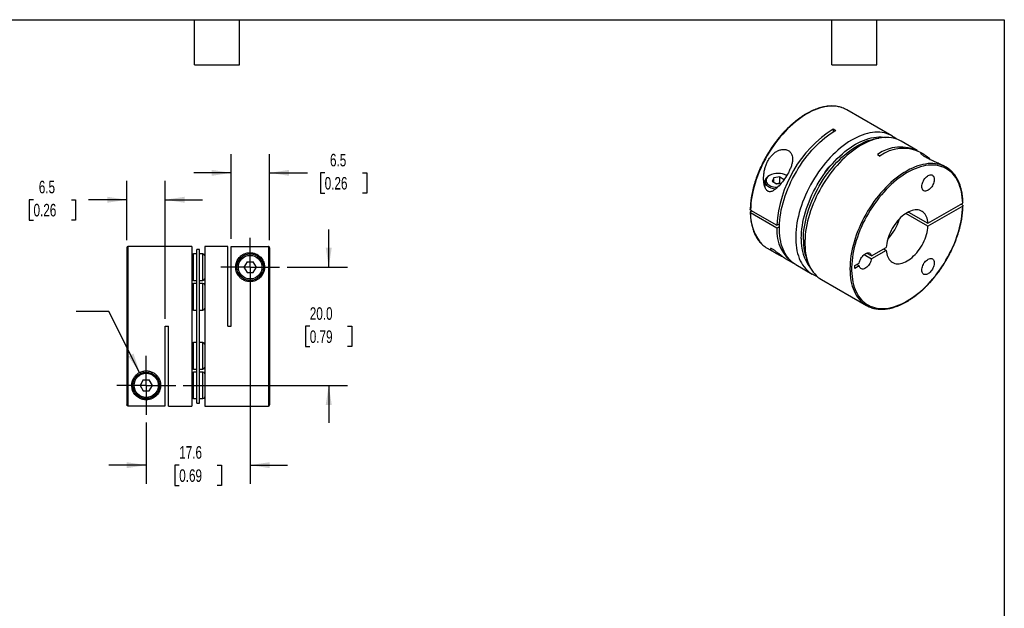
# Model space of a CAD drawing. Header units: millimetres. Extents: x 6 to 273, y 6 to 210.
# Tile 3 of 3: x 106 to 273, y 110 to 210. Entities that reach past the tile are written whole.
import ezdxf

# ---------------------------------------------------------------- set-up
doc = ezdxf.new("R2010")
doc.units = ezdxf.units.MM
doc.linetypes.add('SLD-Center', pattern=[19.05, 15.24, -1.27, 1.27, -1.27])
doc.linetypes.add('SLD-Solid', pattern=[0])
doc.layers.add('CENTER', color=40, linetype='SLD-Center')
doc.layers.add('DIMENSIONS', color=140, linetype='SLD-Solid', lineweight=25)
doc.layers.add('TEXT', color=140, linetype='SLD-Solid', lineweight=25)
doc.styles.add('SLDTEXTSTYLE0', font='TXT', dxfattribs={"width": 0.7})
doc.dimstyles.new('SLDDIMSTYLE3', dxfattribs={"dimtxt": 2.158008, "dimasz": 3.302, "dimexe": 0, "dimexo": 0.0625, "dimgap": 0.539502, "dimtad": 0, "dimtih": 1, "dimtoh": 1, "dimdec": 1, "dimrnd": 1e-09, "dimzin": 12, "dimdsep": 46, "dimtxsty": 'SLDTEXTSTYLE0', "dimsah": 1, "dimcen": 0.09, "dimadec": 0, "dimazin": 3, "dimtfac": 1, "dimtdec": 1, "dimtmove": 0, "dimatfit": 0, "dimfxl": 0, "dimfrac": 2, "dimtolj": 1, "dimtzin": 12, "dimarcsym": 0})
doc.dimstyles.new('SLDDIMSTYLE4', dxfattribs={"dimtxt": 2.158008, "dimasz": 3.302, "dimexe": 0, "dimexo": 0.0625, "dimgap": 0.539502, "dimtad": 0, "dimtih": 1, "dimtoh": 1, "dimdec": 1, "dimrnd": 1e-09, "dimzin": 4, "dimdsep": 46, "dimtxsty": 'SLDTEXTSTYLE0', "dimsah": 1, "dimcen": 0.09, "dimadec": 0, "dimazin": 1, "dimtfac": 1, "dimtdec": 1, "dimtmove": 0, "dimatfit": 0, "dimfxl": 0, "dimfrac": 2, "dimtolj": 1, "dimtzin": 12, "dimarcsym": 0})
doc.dimstyles.new('SLDDIMSTYLE5', dxfattribs={"dimtxt": 2.158008, "dimasz": 3.302, "dimexe": 0, "dimexo": 0.0625, "dimgap": 0.539502, "dimtad": 0, "dimtih": 1, "dimtoh": 1, "dimdec": 1, "dimrnd": 1e-09, "dimzin": 12, "dimdsep": 46, "dimtxsty": 'SLDTEXTSTYLE0', "dimsah": 1, "dimcen": 0, "dimadec": 0, "dimazin": 3, "dimtfac": 1, "dimtdec": 1, "dimtofl": 0, "dimtmove": 0, "dimatfit": 3, "dimfxl": 0, "dimfrac": 2, "dimtolj": 1, "dimtzin": 12, "dimarcsym": 0})

# ---------------------------------------------------------------- blocks, each defined once
blk = doc.blocks.new('_D_3')
at = {"layer": 'DIMENSIONS'}
for p, q in [((124.44, 172.24), (124.44, 182.26)), ((130.94, 158.94), (130.94, 182.26)), ((108.66, 179.08), (107.93, 179.08)), ((107.93, 179.08), (107.93, 175.65)), ((115.07, 179.08), (115.79, 179.08)), ((115.79, 179.08), (115.79, 175.65)), ((124.44, 179.08), (117.99, 179.08)), ((130.94, 179.08), (137.29, 179.08)), ((107.93, 175.65), (108.66, 175.65)), ((115.79, 175.65), (115.07, 175.65))]:
    blk.add_line(p, q, dxfattribs=at)
for points in [[(124.44, 179.08), (121.13, 179.59), (121.13, 178.57)], [(130.94, 179.08), (134.24, 178.57), (134.24, 179.59)]]:
    blk.add_solid(points, dxfattribs=at)
at = {"layer": 'DIMENSIONS', "char_height": 2.117, "attachment_point": 1, "style": 'SLDTEXTSTYLE0'}
for s, insert in [('6.5', (109.55, 182.29)), ('0.26', (108.66, 178.38))]:
    blk.add_mtext(s, dxfattribs=dict(at, insert=insert))
blk = doc.blocks.new('_D_4')
at = {"layer": 'DIMENSIONS'}
for p, q in [((142.14, 172.44), (142.14, 186.81)), ((148.64, 172.24), (148.64, 186.81)), ((142.14, 183.63), (135.79, 183.63)), ((148.64, 183.63), (155.04, 183.63)), ((157.96, 183.63), (157.24, 183.63)), ((157.24, 183.63), (157.24, 180.2)), ((164.37, 183.63), (165.1, 183.63)), ((165.1, 183.63), (165.1, 180.2)), ((157.24, 180.2), (157.96, 180.2)), ((165.1, 180.2), (164.37, 180.2))]:
    blk.add_line(p, q, dxfattribs=at)
for points in [[(142.14, 183.63), (138.83, 184.14), (138.83, 183.13)], [(148.64, 183.63), (151.94, 183.13), (151.94, 184.14)]]:
    blk.add_solid(points, dxfattribs=at)
at = {"layer": 'DIMENSIONS', "char_height": 2.117, "attachment_point": 1, "style": 'SLDTEXTSTYLE0'}
for s, insert in [('6.5', (158.86, 186.85)), ('0.26', (157.96, 182.93))]:
    blk.add_mtext(s, dxfattribs=dict(at, insert=insert))
blk = doc.blocks.new('_D_5')
at = {"layer": 'DIMENSIONS'}
for p, q in [((158.65, 167.67), (158.65, 174.02)), ((151.6, 167.67), (161.82, 167.67)), ((155.44, 157.67), (154.72, 157.67)), ((154.72, 157.67), (154.72, 154.24)), ((161.85, 157.67), (162.58, 157.67)), ((162.58, 157.67), (162.58, 154.24)), ((154.72, 154.24), (155.44, 154.24)), ((162.58, 154.24), (161.85, 154.24)), ((134, 147.67), (161.82, 147.67)), ((158.65, 147.67), (158.65, 141.32))]:
    blk.add_line(p, q, dxfattribs=at)
for points in [[(158.65, 167.67), (159.16, 170.97), (158.14, 170.97)], [(158.65, 147.67), (158.14, 144.37), (159.16, 144.37)]]:
    blk.add_solid(points, dxfattribs=at)
at = {"layer": 'DIMENSIONS', "char_height": 2.117, "attachment_point": 1, "style": 'SLDTEXTSTYLE0'}
for s, insert in [('20.0', (155.44, 160.88)), ('0.79', (155.44, 156.97))]:
    blk.add_mtext(s, dxfattribs=dict(at, insert=insert))
blk = doc.blocks.new('_D_6')
at = {"layer": 'DIMENSIONS'}
for p, q in [((145.34, 166.4), (145.34, 130.99)), ((127.74, 141.41), (127.74, 130.99)), ((127.74, 134.17), (121.39, 134.17)), ((133.33, 134.17), (132.61, 134.17)), ((132.61, 134.17), (132.61, 130.74)), ((139.74, 134.17), (140.47, 134.17)), ((140.47, 134.17), (140.47, 130.74)), ((145.34, 134.17), (151.69, 134.17)), ((132.61, 130.74), (133.33, 130.74)), ((140.47, 130.74), (139.74, 130.74))]:
    blk.add_line(p, q, dxfattribs=at)
for points in [[(127.74, 134.17), (124.43, 134.67), (124.43, 133.66)], [(145.34, 134.17), (148.64, 133.66), (148.64, 134.67)]]:
    blk.add_solid(points, dxfattribs=at)
at = {"layer": 'DIMENSIONS', "char_height": 2.117, "attachment_point": 1, "style": 'SLDTEXTSTYLE0'}
for s, insert in [('17.6', (133.33, 137.38)), ('0.69', (133.33, 133.46))]:
    blk.add_mtext(s, dxfattribs=dict(at, insert=insert))
blk = doc.blocks.new('_D_7')
at = {"layer": 'DIMENSIONS'}
for p, q in [((121.42, 160.17), (115.86, 160.17)), ((126.63, 149.86), (121.42, 160.17))]:
    blk.add_line(p, q, dxfattribs=at)
blk.add_solid([(126.63, 149.86), (125.59, 153.04), (124.69, 152.58)], dxfattribs=at)
at = {"layer": 'DIMENSIONS', "attachment_point": 1, "style": 'SLDTEXTSTYLE0'}
for s, insert, char_height in [('M2.6-0.45 X 10MM', (87.32, 162.9), 2.1167), ('SHCS X2', (94.46, 159.47), 2.117)]:
    blk.add_mtext(s, dxfattribs=dict(at, insert=insert, char_height=char_height))
blk = doc.blocks.new('SW_CENTERMARKSYMBOL_1')
at = {"layer": 'CENTER', "color": 0}
for p, q in [((0, 2.54), (0, 4.99)), ((0, 0), (0, 2.54)), ((-2.54, 0), (-4.99, 0)), ((0, 0), (-2.54, 0)), ((0, 0), (0, -2.54)), ((0, 0), (2.54, 0)), ((2.54, 0), (4.99, 0)), ((0, -2.54), (0, -4.99))]:
    blk.add_line(p, q, dxfattribs=at)
blk = doc.blocks.new('SW_CENTERMARKSYMBOL_2')
at = {"layer": 'CENTER', "color": 0}
for p, q in [((0, 2.54), (0, 4.99)), ((0, 0), (0, 2.54)), ((-2.54, 0), (-4.99, 0)), ((0, 0), (-2.54, 0)), ((0, 0), (0, -2.54)), ((0, 0), (2.54, 0)), ((2.54, 0), (4.99, 0)), ((0, -2.54), (0, -4.99))]:
    blk.add_line(p, q, dxfattribs=at)

msp = doc.modelspace()

# ---------------------------------------------------------------- linework, layer by layer
for p, q in [((254.01, 189.89), (246.37, 194.3)), ((244.08, 191.06), (244.5, 190.81)), ((244.08, 191.06), (244.08, 190.55)), ((258.32, 187.4), (255.57, 188.99)), ((259.31, 186.83), (258.75, 187.15)), ((251.58, 186.73), (252, 186.48)), ((263.2, 184.58), (262.71, 184.87)), ((232.5, 182.2), (232.5, 181.31)), ((233.3, 183.2), (233.15, 183.11)), ((234, 182.79), (233.73, 182.2)), ((233.73, 182.2), (234.47, 181.77)), ((235.02, 182.95), (234, 182.79)), ((234, 182.05), (234, 182.79)), ((235.02, 181.88), (234.44, 181.79)), ((234.47, 181.77), (235.28, 181.9)), ((235.02, 182.95), (235.76, 182.52)), ((235.02, 181.88), (235.02, 182.95)), ((235.05, 181.86), (235.02, 181.88)), ((260.12, 175.09), (266, 178.48)), ((230.08, 177.34), (234.54, 174.77)), ((230.36, 177.18), (230.08, 177.01)), ((234.54, 174.28), (230.08, 176.85)), ((260.12, 174.6), (256.38, 176.76)), ((256.81, 177), (260.12, 175.09)), ((266, 177.99), (260.12, 174.6)), ((266, 178.15), (265.71, 178.32)), ((234.54, 174.77), (234.98, 175.02)), ((234.96, 174.52), (234.54, 174.28)), ((124.44, 170.97), (124.44, 144.38)), ((135.44, 171.17), (124.64, 171.17)), ((124.64, 171.17), (124.64, 144.18)), ((135.44, 171.17), (135.44, 144.17)), ((136.79, 170.67), (136.29, 170.67)), ((136.29, 144.67), (136.29, 170.67)), ((136.79, 144.67), (136.79, 170.67)), ((141.54, 171.17), (137.64, 171.17)), ((137.64, 171.17), (137.64, 144.17)), ((141.54, 157.67), (141.54, 171.17)), ((142.14, 171.17), (148.44, 171.17)), ((142.14, 157.67), (142.14, 171.17)), ((148.44, 171.17), (148.44, 144.17)), ((148.64, 170.97), (148.64, 144.37)), ((232.88, 170.91), (234.21, 170.14)), ((250.56, 169.57), (253.07, 171.01)), ((253.07, 170.52), (250.56, 169.08)), ((252.64, 170.77), (253.07, 170.52)), ((136.29, 169.92), (135.74, 169.92)), ((135.74, 165.42), (135.74, 169.92)), ((137.34, 169.92), (136.79, 169.92)), ((137.34, 165.42), (137.34, 169.92)), ((144.81, 168.58), (144.29, 167.67)), ((144.81, 168.58), (145.86, 168.58)), ((146.39, 167.67), (145.86, 168.58)), ((235.92, 169.15), (237.33, 168.34)), ((249.31, 169.8), (250.56, 169.08)), ((250.56, 169.57), (249.74, 170.05)), ((144.29, 167.67), (144.81, 166.76)), ((144.81, 166.76), (145.86, 166.76)), ((145.86, 166.76), (146.39, 167.67)), ((237.75, 168.1), (240.51, 166.5)), ((247.76, 167.95), (248.49, 168.37)), ((247.76, 167.46), (247.76, 167.95)), ((248.49, 167.88), (247.76, 167.46)), ((248.49, 167.88), (248.06, 168.13)), ((135.74, 165.42), (136.29, 165.42)), ((136.79, 165.42), (137.34, 165.42)), ((242.07, 165.61), (249.7, 161.2)), ((136.29, 164.92), (135.74, 164.92)), ((135.74, 160.42), (135.74, 164.92)), ((137.34, 164.92), (136.79, 164.92)), ((137.34, 160.42), (137.34, 164.92)), ((135.74, 160.42), (136.29, 160.42)), ((136.79, 160.42), (137.34, 160.42)), ((130.94, 157.67), (131.54, 157.67)), ((130.94, 144.18), (130.94, 157.67)), ((131.54, 144.17), (131.54, 157.67)), ((141.54, 157.67), (142.14, 157.67)), ((136.29, 154.92), (135.74, 154.92)), ((135.74, 150.42), (135.74, 154.92)), ((137.34, 154.92), (136.79, 154.92)), ((137.34, 150.42), (137.34, 154.92)), ((135.74, 150.42), (136.29, 150.42)), ((136.79, 150.42), (137.34, 150.42)), ((127.21, 148.58), (126.69, 147.67)), ((127.21, 148.58), (128.26, 148.58)), ((128.79, 147.67), (128.26, 148.58)), ((136.29, 149.92), (135.74, 149.92)), ((135.74, 145.42), (135.74, 149.92)), ((137.34, 149.92), (136.79, 149.92)), ((137.34, 145.42), (137.34, 149.92)), ((126.69, 147.67), (127.21, 146.76)), ((127.21, 146.76), (128.26, 146.76)), ((128.26, 146.76), (128.79, 147.67)), ((135.74, 145.42), (136.29, 145.42)), ((136.79, 145.42), (137.34, 145.42)), ((124.64, 144.18), (130.94, 144.18)), ((131.54, 144.17), (135.44, 144.17)), ((136.29, 144.67), (136.79, 144.67)), ((137.64, 144.17), (148.44, 144.17))]:
    msp.add_line(p, q)
at = {"flags": 128}
for points in [[(245.59, 194.65), (245.47, 194.69), (245.1, 194.79), (244.72, 194.87), (244.33, 194.91), (243.92, 194.93), (243.51, 194.92), (243.09, 194.88), (242.66, 194.81), (242.22, 194.71), (241.77, 194.58), (241.33, 194.43), (240.87, 194.25), (240.42, 194.05), (239.96, 193.81), (239.5, 193.56), (239.04, 193.27), (238.59, 192.96), (238.13, 192.63), (237.68, 192.28), (237.24, 191.9), (236.8, 191.5), (236.36, 191.08), (235.94, 190.64), (235.52, 190.18), (235.11, 189.71), (234.71, 189.22), (234.32, 188.71), (233.95, 188.19), (233.59, 187.66), (233.24, 187.11), (232.91, 186.56), (232.59, 185.99), (232.29, 185.42), (232, 184.84), (231.74, 184.26), (231.49, 183.67), (231.26, 183.08), (231.05, 182.49), (230.86, 181.9), (230.68, 181.31), (230.53, 180.72), (230.41, 180.14), (230.3, 179.56), (230.21, 178.99), (230.15, 178.43), (230.1, 177.88), (230.08, 177.34)], [(237.75, 168.1), (237.51, 168.25), (237.21, 168.47), (236.92, 168.72), (236.65, 168.99), (236.4, 169.29), (236.16, 169.61), (235.95, 169.96), (235.75, 170.33), (235.58, 170.73), (235.43, 171.14), (235.29, 171.57), (235.18, 172.03), (235.09, 172.5), (235.03, 172.99), (234.98, 173.49), (234.96, 174.01), (234.96, 174.54), (234.98, 175.09), (235.03, 175.65), (235.09, 176.21), (235.18, 176.79), (235.29, 177.37), (235.43, 177.95), (235.58, 178.54), (235.75, 179.14), (235.95, 179.73), (236.16, 180.33), (236.4, 180.92), (236.65, 181.51), (236.92, 182.1), (237.21, 182.68), (237.51, 183.26), (237.84, 183.83), (238.17, 184.38), (238.53, 184.93), (238.89, 185.47), (239.27, 185.99), (239.66, 186.5), (240.07, 186.99), (240.48, 187.46), (240.9, 187.92), (241.34, 188.36), (241.77, 188.77), (242.22, 189.17), (242.67, 189.55), (243.12, 189.9), (243.58, 190.23), (244.04, 190.53), (244.5, 190.81)], [(254.74, 189.36), (254.74, 189.37), (254.44, 189.6), (254.13, 189.81), (253.81, 190), (253.47, 190.15), (253.11, 190.28), (252.74, 190.38), (252.36, 190.46), (251.97, 190.5), (251.56, 190.52), (251.15, 190.51), (250.73, 190.47), (250.3, 190.4), (249.86, 190.3), (249.42, 190.18), (248.97, 190.03), (248.52, 189.85), (248.06, 189.64), (247.61, 189.41), (247.15, 189.15), (246.69, 188.87), (246.23, 188.56), (245.78, 188.23), (245.33, 187.87), (244.88, 187.5), (244.44, 187.1), (244.01, 186.68), (243.58, 186.24), (243.16, 185.79), (242.76, 185.31), (242.36, 184.82), (241.97, 184.32), (241.6, 183.8), (241.23, 183.26), (240.89, 182.72), (240.55, 182.16), (240.23, 181.6), (239.93, 181.03), (239.65, 180.45), (239.38, 179.87), (239.13, 179.28), (238.9, 178.69), (238.69, 178.1), (238.5, 177.51), (238.33, 176.92), (238.18, 176.33), (238.05, 175.75), (237.94, 175.17), (237.85, 174.6), (237.78, 174.04), (237.74, 173.49), (237.72, 172.95), (237.72, 172.42), (237.74, 171.91), (237.78, 171.41), (237.85, 170.92), (237.94, 170.45), (238.05, 170), (238.18, 169.57), (238.33, 169.16), (238.5, 168.77), (238.69, 168.4), (238.9, 168.05), (239.13, 167.73), (239.38, 167.43), (239.65, 167.15), (239.93, 166.9), (240.23, 166.68), (240.55, 166.48), (240.89, 166.31), (241.23, 166.17), (241.34, 166.13)], [(238.67, 172.54), (238.68, 173.07), (238.71, 173.61), (238.77, 174.16), (238.85, 174.71), (238.95, 175.28), (239.07, 175.85), (239.21, 176.43), (239.37, 177.01), (239.55, 177.59), (239.76, 178.17), (239.98, 178.75), (240.22, 179.33), (240.48, 179.91), (240.76, 180.48), (241.05, 181.05), (241.36, 181.6), (241.69, 182.15), (242.03, 182.69), (242.39, 183.21), (242.76, 183.73), (243.14, 184.23), (243.53, 184.71), (243.93, 185.18), (244.35, 185.62), (244.77, 186.06), (245.19, 186.47), (245.63, 186.86), (246.07, 187.22), (246.51, 187.57), (246.96, 187.89), (247.41, 188.19), (247.86, 188.46), (248.31, 188.71), (248.76, 188.93), (249.21, 189.13), (249.66, 189.29), (250.1, 189.43), (250.53, 189.55), (250.96, 189.63), (251.38, 189.69), (251.79, 189.71), (252.2, 189.71), (252.59, 189.68), (252.97, 189.62), (252.98, 189.62)], [(239.02, 172.34), (239.04, 172.86), (239.07, 173.4), (239.12, 173.95), (239.2, 174.51), (239.3, 175.08), (239.42, 175.65), (239.56, 176.22), (239.72, 176.8), (239.91, 177.39), (240.11, 177.97), (240.33, 178.55), (240.57, 179.13), (240.83, 179.71), (241.11, 180.28), (241.41, 180.84), (241.72, 181.4), (242.04, 181.95), (242.38, 182.48), (242.74, 183.01), (243.11, 183.52), (243.49, 184.02), (243.88, 184.5), (244.29, 184.97), (244.7, 185.42), (245.12, 185.85), (245.55, 186.26), (245.98, 186.65), (246.42, 187.02), (246.87, 187.37), (247.32, 187.69), (247.77, 187.99), (248.22, 188.26), (248.67, 188.51), (249.12, 188.73), (249.57, 188.92), (250.01, 189.09), (250.45, 189.23), (250.88, 189.34), (251.31, 189.43), (251.73, 189.48), (251.78, 189.49)], [(255.57, 188.99), (255.36, 189.1), (255.02, 189.26), (254.67, 189.39), (254.3, 189.49), (253.92, 189.56), (253.52, 189.6), (253.12, 189.62), (252.71, 189.61), (252.28, 189.57), (251.85, 189.5), (251.42, 189.4), (250.97, 189.28), (250.53, 189.13), (250.07, 188.95), (249.62, 188.74), (249.16, 188.51), (248.7, 188.25), (248.25, 187.97), (247.79, 187.66), (247.34, 187.33), (246.88, 186.98), (246.44, 186.6), (246, 186.2), (245.56, 185.78), (245.14, 185.34), (244.72, 184.89), (244.31, 184.41), (243.91, 183.92), (243.53, 183.42), (243.15, 182.9), (242.79, 182.36), (242.44, 181.82), (242.11, 181.27), (241.79, 180.7), (241.49, 180.13), (241.2, 179.55), (240.94, 178.97), (240.69, 178.38), (240.46, 177.79), (240.25, 177.2), (240.05, 176.61), (239.88, 176.02), (239.73, 175.43), (239.6, 174.85), (239.49, 174.28), (239.41, 173.71), (239.34, 173.14), (239.3, 172.59), (239.27, 172.05), (239.27, 171.52), (239.3, 171.01), (239.34, 170.51), (239.41, 170.02), (239.49, 169.55), (239.6, 169.1), (239.73, 168.67), (239.88, 168.26), (240.05, 167.87), (240.25, 167.5), (240.46, 167.15), (240.69, 166.83), (240.94, 166.53), (241.2, 166.25), (241.49, 166), (241.79, 165.78), (242.07, 165.61)], [(262.42, 184.94), (262.13, 185.03), (261.76, 185.12), (261.37, 185.18), (260.97, 185.21), (260.56, 185.21), (260.14, 185.19), (259.72, 185.13), (259.28, 185.05), (258.84, 184.94), (258.4, 184.8), (257.95, 184.64), (257.49, 184.45), (257.03, 184.23), (256.58, 183.98), (256.12, 183.71), (255.66, 183.42), (255.21, 183.1), (254.75, 182.75), (254.31, 182.39), (253.86, 182), (253.42, 181.59), (252.99, 181.16), (252.57, 180.72), (252.16, 180.25), (251.75, 179.77), (251.36, 179.27), (250.98, 178.76), (250.61, 178.23), (250.25, 177.69), (249.91, 177.14), (249.59, 176.58), (249.28, 176.01), (248.98, 175.44), (248.71, 174.86), (248.45, 174.27), (248.21, 173.68), (247.99, 173.09), (247.78, 172.5), (247.6, 171.91), (247.44, 171.32), (247.3, 170.74), (247.18, 170.16), (247.08, 169.58), (247.01, 169.02), (246.95, 168.46), (246.92, 167.91), (246.91, 167.38), (246.92, 166.86), (246.95, 166.35), (247.01, 165.85), (247.08, 165.38), (247.18, 164.92), (247.3, 164.47), (247.44, 164.05), (247.6, 163.65), (247.78, 163.27), (247.99, 162.91), (248.21, 162.58), (248.45, 162.26), (248.71, 161.98), (248.98, 161.71), (249.04, 161.67)], [(243.04, 184.1), (243.17, 184.27), (243.2, 184.3)], [(266, 178.48), (265.98, 178.99), (265.93, 179.49), (265.87, 179.97), (265.78, 180.44), (265.67, 180.89), (265.54, 181.31), (265.39, 181.72), (265.22, 182.11), (265.03, 182.48), (264.82, 182.82), (264.59, 183.14), (264.34, 183.44), (264.08, 183.71), (263.79, 183.95), (263.49, 184.17), (263.17, 184.37), (262.84, 184.53), (262.49, 184.67), (262.13, 184.78), (261.76, 184.86), (261.37, 184.92), (260.97, 184.95), (260.57, 184.94), (260.15, 184.91), (259.73, 184.85), (259.29, 184.77), (258.85, 184.65), (258.41, 184.51), (257.96, 184.34), (257.51, 184.14), (257.06, 183.92), (256.6, 183.67), (256.15, 183.4), (255.7, 183.1), (255.24, 182.77), (254.8, 182.43), (254.35, 182.06), (253.91, 181.67), (253.48, 181.26), (253.05, 180.82), (252.64, 180.37), (252.23, 179.91), (251.83, 179.42), (251.45, 178.92), (251.07, 178.41), (250.71, 177.88), (250.36, 177.34), (250.03, 176.79), (249.71, 176.23), (249.41, 175.66), (249.12, 175.09), (248.86, 174.51), (248.61, 173.93), (248.38, 173.34), (248.17, 172.76), (247.97, 172.17), (247.8, 171.58), (247.65, 171), (247.52, 170.42), (247.41, 169.85), (247.33, 169.28), (247.26, 168.73), (247.22, 168.18), (247.19, 167.64), (247.19, 167.12), (247.22, 166.61), (247.26, 166.11), (247.33, 165.63), (247.41, 165.16), (247.52, 164.71), (247.65, 164.29), (247.8, 163.88), (247.97, 163.49), (248.17, 163.13), (248.38, 162.78), (248.61, 162.46), (248.86, 162.17), (249.12, 161.9), (249.41, 161.65), (249.71, 161.43), (250.03, 161.24), (250.36, 161.08), (250.71, 160.94), (251.07, 160.83), (251.45, 160.75), (251.83, 160.69), (252.23, 160.67), (252.64, 160.67), (253.05, 160.7), (253.48, 160.76), (253.91, 160.85), (254.35, 160.97), (254.8, 161.11), (255.24, 161.28), (255.7, 161.48), (256.15, 161.7), (256.6, 161.95), (257.06, 162.23), (257.51, 162.53), (257.96, 162.85), (258.41, 163.2), (258.85, 163.57), (259.29, 163.96), (259.73, 164.37), (260.15, 164.81), (260.57, 165.26), (260.97, 165.72), (261.37, 166.21), (261.76, 166.71), (262.13, 167.22), (262.49, 167.75), (262.84, 168.29), (263.17, 168.84), (263.49, 169.4), (263.79, 169.97), (264.08, 170.54), (264.34, 171.12), (264.59, 171.7), (264.82, 172.29), (265.03, 172.88), (265.22, 173.46), (265.39, 174.05), (265.54, 174.63), (265.67, 175.21), (265.78, 175.78), (265.87, 176.35), (265.93, 176.91), (265.98, 177.45), (266, 177.99)], [(233.16, 183.12), (232.98, 183), (232.83, 182.87), (232.7, 182.74), (232.6, 182.59), (232.54, 182.45), (232.5, 182.29), (232.5, 182.14), (232.53, 181.99), (232.58, 181.84), (232.67, 181.69), (232.79, 181.55), (232.94, 181.42), (233.11, 181.31), (233.3, 181.2), (233.52, 181.11), (233.75, 181.03), (233.99, 180.97), (234.25, 180.93), (234.34, 180.92)], [(233.3, 183.2), (233.13, 183.09), (232.99, 182.97), (232.87, 182.84), (232.78, 182.7), (232.73, 182.56), (232.7, 182.41), (232.7, 182.27), (232.74, 182.12), (232.8, 181.98), (232.9, 181.85), (233.02, 181.72), (233.17, 181.6), (233.34, 181.5), (233.54, 181.4), (233.75, 181.33), (233.98, 181.26), (234.22, 181.22), (234.46, 181.19), (234.64, 181.18)], [(259.07, 181.31), (259.08, 181.49), (259.12, 181.69), (259.17, 181.89), (259.25, 182.08), (259.34, 182.28), (259.45, 182.47), (259.58, 182.65), (259.72, 182.81), (259.86, 182.95), (260.02, 183.07), (260.17, 183.17), (260.32, 183.24), (260.47, 183.28), (260.62, 183.29), (260.75, 183.27), (260.87, 183.23), (260.97, 183.15), (261.06, 183.05), (261.12, 182.93), (261.17, 182.78), (261.19, 182.62), (261.19, 182.44), (261.17, 182.25), (261.12, 182.05), (261.06, 181.85), (260.97, 181.66), (260.87, 181.46), (260.75, 181.28), (260.62, 181.11), (260.47, 180.96), (260.32, 180.83), (260.17, 180.72), (260.02, 180.64), (259.86, 180.58), (259.72, 180.55), (259.58, 180.56), (259.45, 180.59), (259.34, 180.65), (259.25, 180.73), (259.17, 180.85), (259.12, 180.98), (259.08, 181.14), (259.07, 181.31)], [(260.12, 175.09), (260.1, 175.4), (260.05, 175.69), (259.97, 175.96), (259.88, 176.21), (259.77, 176.44), (259.63, 176.65), (259.48, 176.83), (259.31, 176.99), (259.12, 177.12), (258.92, 177.23), (258.7, 177.3), (258.46, 177.35), (258.22, 177.37), (257.96, 177.36), (257.7, 177.32), (257.43, 177.26), (257.16, 177.16), (256.88, 177.04), (256.6, 176.89), (256.31, 176.71), (256.04, 176.52), (255.76, 176.29), (255.49, 176.05), (255.23, 175.78), (254.97, 175.5), (254.73, 175.2), (254.5, 174.88), (254.28, 174.55), (254.07, 174.21), (253.88, 173.86), (253.71, 173.5), (253.56, 173.14), (253.42, 172.78), (253.31, 172.42), (253.22, 172.06), (253.14, 171.7), (253.09, 171.35), (253.07, 171.01)], [(253.07, 170.52), (253.09, 170.22), (253.14, 169.93), (253.22, 169.66), (253.31, 169.4), (253.42, 169.17), (253.56, 168.96), (253.71, 168.78), (253.88, 168.62), (254.07, 168.49), (254.28, 168.39), (254.5, 168.31), (254.73, 168.26), (254.97, 168.24), (255.23, 168.25), (255.49, 168.29), (255.76, 168.36), (256.04, 168.45), (256.31, 168.58), (256.6, 168.72), (256.88, 168.9), (257.16, 169.1), (257.43, 169.32), (257.7, 169.57), (257.96, 169.83), (258.22, 170.12), (258.46, 170.42), (258.7, 170.74), (258.92, 171.07), (259.12, 171.41), (259.31, 171.76), (259.48, 172.11), (259.63, 172.47), (259.77, 172.83), (259.88, 173.2), (259.97, 173.56), (260.05, 173.91), (260.1, 174.26), (260.12, 174.6)], [(248.49, 168.37), (248.53, 168.56), (248.59, 168.76), (248.67, 168.96), (248.77, 169.15), (248.88, 169.33), (249.01, 169.5), (249.15, 169.66), (249.3, 169.79), (249.45, 169.9), (249.6, 169.99), (249.75, 170.05), (249.9, 170.09), (250.04, 170.09), (250.17, 170.07), (250.28, 170.02), (250.38, 169.94), (250.46, 169.84), (250.52, 169.72), (250.56, 169.57)], [(250.56, 169.08), (250.52, 168.89), (250.46, 168.69), (250.38, 168.49), (250.28, 168.3), (250.17, 168.12), (250.04, 167.95), (249.9, 167.79), (249.75, 167.66), (249.6, 167.55), (249.45, 167.46), (249.3, 167.4), (249.15, 167.36), (249.01, 167.36), (248.88, 167.38), (248.77, 167.43), (248.67, 167.51), (248.59, 167.61), (248.53, 167.73), (248.49, 167.88)], [(259.07, 167.16), (259.08, 167.35), (259.12, 167.54), (259.17, 167.74), (259.25, 167.94), (259.34, 168.14), (259.45, 168.33), (259.58, 168.5), (259.72, 168.66), (259.86, 168.81), (260.02, 168.93), (260.17, 169.02), (260.32, 169.09), (260.47, 169.13), (260.62, 169.15), (260.75, 169.13), (260.87, 169.08), (260.97, 169.01), (261.06, 168.91), (261.12, 168.79), (261.17, 168.64), (261.19, 168.48), (261.19, 168.3), (261.17, 168.11), (261.12, 167.91), (261.06, 167.71), (260.97, 167.51), (260.87, 167.32), (260.75, 167.14), (260.62, 166.97), (260.47, 166.82), (260.32, 166.68), (260.17, 166.58), (260.02, 166.49), (259.86, 166.44), (259.72, 166.41), (259.58, 166.41), (259.45, 166.44), (259.34, 166.5), (259.25, 166.59), (259.17, 166.7), (259.12, 166.84), (259.08, 166.99), (259.07, 167.16)]]:
    msp.add_lwpolyline(points, dxfattribs=at)
for centre, radius in [((145.34, 167.67), 2.25), ((145.34, 167.67), 2), ((127.74, 147.67), 2.25), ((127.74, 147.67), 2.05)]:
    msp.add_circle(centre, radius)
for centre, radius, start, end in [((244.1, 190.35), 4.55, 60.0284, 70.8864), ((255.31, 173.53), 20.81, 122.6644, 176.6004), ((255.49, 181.38), 6.63, 62.6745, 126.2027), ((255.95, 181.05), 6.72, 65.3377, 125.9728), ((234.75, 180.41), 3.14, 62.4976, 117.4971), ((260.93, 180.65), 4.54, 49.1793, 70.9152), ((237.26, 176.49), 7.18, 177.1317, 225.0076), ((247.26, 178.2), 8.37, 316.3886, 343.6167), ((241.05, 173.74), 6.53, 175.2676, 237.5987), ((246.16, 172.12), 7.5, 176.7761, 217.7494), ((247.82, 172.13), 8.8, 178.6308, 203.3589), ((124.64, 170.97), 0.2, 90, 180), ((235.16, 174.86), 4.56, 229.1795, 239.9692), ((135.74, 169.62), 0.3, 90, 180), ((137.34, 169.62), 0.3, 0, 90), ((135.74, 165.72), 0.3, 180, 270), ((137.34, 165.72), 0.3, 270, 0), ((135.74, 164.62), 0.3, 90, 180), ((137.34, 164.62), 0.3, 0, 90), ((135.74, 160.72), 0.3, 180, 270), ((137.34, 160.72), 0.3, 270, 0), ((251.97, 165.12), 4.54, 229.6536, 250.8933), ((135.74, 154.62), 0.3, 90, 180), ((137.34, 154.62), 0.3, 0, 90), ((135.74, 150.72), 0.3, 180, 270), ((137.34, 150.72), 0.3, 270, 0), ((135.74, 149.62), 0.3, 90, 180), ((137.34, 149.62), 0.3, 0, 90), ((135.74, 145.72), 0.3, 180, 270), ((137.34, 145.72), 0.3, 270, 0), ((148.44, 144.37), 0.2, 270, 0)]:
    msp.add_arc(centre, radius, start, end)
for points, knots in [([(245.57, 194.66), (245.54, 194.67), (245.41, 194.72), (245.15, 194.79), (244.78, 194.87), (244.41, 194.92), (244.03, 194.95), (243.63, 194.95), (243.23, 194.92), (242.82, 194.87), (242.41, 194.79), (241.99, 194.69), (241.56, 194.56), (241.13, 194.41), (240.7, 194.23), (240.26, 194.03), (239.82, 193.81), (239.39, 193.56), (238.95, 193.29), (238.52, 193), (238.08, 192.68), (237.66, 192.35), (237.23, 191.99), (236.81, 191.62), (236.4, 191.23), (235.99, 190.82), (235.59, 190.39), (235.2, 189.95), (234.82, 189.49), (234.45, 189.01), (234.08, 188.53), (233.73, 188.03), (233.4, 187.52), (233.07, 187), (232.76, 186.47), (232.46, 185.94), (232.18, 185.4), (231.91, 184.85), (231.66, 184.29), (231.42, 183.74), (231.2, 183.18), (231, 182.62), (230.82, 182.06), (230.65, 181.5), (230.51, 180.94), (230.38, 180.39), (230.27, 179.84), (230.18, 179.29), (230.11, 178.76), (230.06, 178.23), (230.03, 177.78), (230.03, 177.52), (230.02, 177.42)], [0, 0, 0, 0, 0.004191, 0.024442, 0.044717, 0.065024, 0.085367, 0.105747, 0.126163, 0.146611, 0.167088, 0.187589, 0.208109, 0.228643, 0.249186, 0.269737, 0.290291, 0.310846, 0.331401, 0.351954, 0.372505, 0.393052, 0.413597, 0.434137, 0.454675, 0.475209, 0.49574, 0.516269, 0.536795, 0.557319, 0.577841, 0.598362, 0.618881, 0.6394, 0.659919, 0.680437, 0.700956, 0.721475, 0.741995, 0.762517, 0.78304, 0.803566, 0.824094, 0.844624, 0.865158, 0.885695, 0.906236, 0.926781, 0.947329, 0.967882, 0.988439, 1, 1, 1, 1]), ([(236.48, 183.66), (236.58, 183.85), (236.67, 184.04), (236.84, 184.42), (236.92, 184.62), (237.05, 185.01), (237.1, 185.21), (237.18, 185.6), (237.2, 185.8), (237.19, 186.17), (237.17, 186.36), (237.08, 186.7), (237.01, 186.86), (236.86, 187.07), (236.8, 187.13), (236.68, 187.25), (236.62, 187.31), (236.4, 187.45), (236.24, 187.52), (235.88, 187.6), (235.7, 187.61), (235.32, 187.57), (235.12, 187.53), (234.75, 187.39), (234.56, 187.3), (234.21, 187.08), (234.05, 186.96), (233.74, 186.67), (233.6, 186.52), (233.34, 186.19), (233.22, 186.02), (233.01, 185.66), (232.91, 185.47), (232.74, 185.09), (232.67, 184.89), (232.54, 184.5), (232.49, 184.29), (232.4, 183.88), (232.36, 183.67), (232.29, 183.05), (232.28, 182.63), (232.33, 182.01), (232.36, 181.8), (232.43, 181.49), (232.46, 181.39), (232.52, 181.2), (232.56, 181.1), (232.69, 180.83), (232.81, 180.67), (233.02, 180.51), (233.1, 180.47), (233.26, 180.43), (233.34, 180.43), (233.5, 180.44), (233.58, 180.47), (233.73, 180.52), (233.81, 180.56), (234.03, 180.68), (234.17, 180.78), (234.58, 181.12), (234.84, 181.38), (235.35, 181.96), (235.59, 182.28), (236.06, 182.94), (236.28, 183.29), (236.48, 183.66)], [0, 0, 0, 0, 0.03125, 0.03125, 0.0625, 0.0625, 0.09375, 0.09375, 0.125, 0.125, 0.15625, 0.15625, 0.1875, 0.1875, 0.203125, 0.203125, 0.21875, 0.21875, 0.25, 0.25, 0.28125, 0.28125, 0.3125, 0.3125, 0.34375, 0.34375, 0.375, 0.375, 0.40625, 0.40625, 0.4375, 0.4375, 0.46875, 0.46875, 0.5, 0.5, 0.53125, 0.53125, 0.5625, 0.5625, 0.625, 0.625, 0.65625, 0.65625, 0.671875, 0.671875, 0.6875, 0.6875, 0.71875, 0.71875, 0.734375, 0.734375, 0.75, 0.75, 0.765625, 0.765625, 0.78125, 0.78125, 0.8125, 0.8125, 0.875, 0.875, 0.9375, 0.9375, 1, 1, 1, 1]), ([(259.6, 186.64), (259.53, 186.69), (259.38, 186.79), (259.18, 186.9), (259.01, 186.98), (258.91, 186.99), (258.88, 186.96), (258.89, 186.9), (258.96, 186.83), (259.07, 186.73), (259.22, 186.61), (259.42, 186.48), (259.66, 186.34), (259.96, 186.18), (260.31, 186), (260.68, 185.83), (261.06, 185.66), (261.45, 185.48), (261.86, 185.3), (262.27, 185.1), (262.56, 184.96), (262.69, 184.87), (262.71, 184.86)], [0, 0, 0, 0, 0.057274, 0.115186, 0.18162, 0.249773, 0.295397, 0.34194, 0.383407, 0.425837, 0.466218, 0.507696, 0.550504, 0.594721, 0.643274, 0.69371, 0.742197, 0.792075, 0.851768, 0.913133, 0.988991, 1, 1, 1, 1]), ([(260.49, 185.92), (260.44, 185.96), (260.31, 186.09), (260.09, 186.27), (259.84, 186.47), (259.68, 186.59), (259.6, 186.64)], [0, 0, 0, 0, 0.138862, 0.421127, 0.710595, 1, 1, 1, 1]), ([(243.7, 184.9), (243.66, 184.88), (243.56, 184.81), (243.41, 184.68), (243.23, 184.52), (243.07, 184.34), (242.92, 184.15), (242.78, 183.94), (242.65, 183.73), (242.54, 183.51), (242.49, 183.37), (242.46, 183.3)], [0, 0, 0, 0, 0.073497, 0.191845, 0.309952, 0.427743, 0.545252, 0.662567, 0.7798, 0.897077, 1, 1, 1, 1]), ([(266.06, 178.56), (266.05, 178.65), (266.05, 178.9), (266.02, 179.31), (265.97, 179.79), (265.9, 180.24), (265.81, 180.69), (265.7, 181.12), (265.57, 181.53), (265.42, 181.92), (265.26, 182.3), (265.07, 182.65), (264.87, 182.99), (264.65, 183.3), (264.41, 183.59), (264.17, 183.85), (264, 184), (263.92, 184.07)], [0, 0, 0, 0, 0.036766, 0.106546, 0.176335, 0.24612, 0.315891, 0.385638, 0.455348, 0.525006, 0.594595, 0.664097, 0.733496, 0.802777, 0.87193, 0.940953, 1, 1, 1, 1]), ([(266, 178.48), (266.01, 178.49), (266.04, 178.51), (266.06, 178.54), (266.05, 178.56), (266.05, 178.56)], [0, 0, 0, 0, 0.423639, 0.847279, 1, 1, 1, 1]), ([(230.08, 177.34), (230.07, 177.35), (230.04, 177.37), (230.02, 177.4), (230.02, 177.42), (230.03, 177.42)], [0, 0, 0, 0, 0.423637, 0.847273, 1, 1, 1, 1]), ([(230.08, 177.01), (230.04, 176.99), (230.02, 176.96), (230.02, 176.9), (230.04, 176.87), (230.08, 176.85)], [0, 0, 0, 0, 0.5, 0.5, 1, 1, 1, 1]), ([(230.02, 176.93), (230.03, 176.84), (230.03, 176.59), (230.06, 176.18), (230.11, 175.71), (230.18, 175.25), (230.27, 174.8), (230.38, 174.38), (230.51, 173.96), (230.65, 173.57), (230.82, 173.2), (231.01, 172.84), (231.21, 172.51), (231.43, 172.19), (231.67, 171.9), (231.91, 171.64), (232.08, 171.49), (232.16, 171.42)], [0, 0, 0, 0, 0.0367661, 0.1065458, 0.1763354, 0.24612, 0.3158911, 0.3856381, 0.4553481, 0.525006, 0.594595, 0.6640974, 0.7334963, 0.8027771, 0.8719301, 0.9409527, 1, 1, 1, 1]), ([(250.51, 160.83), (250.54, 160.82), (250.67, 160.77), (250.93, 160.7), (251.29, 160.62), (251.67, 160.57), (252.05, 160.55), (252.45, 160.55), (252.85, 160.57), (253.26, 160.62), (253.67, 160.7), (254.09, 160.8), (254.52, 160.93), (254.95, 161.08), (255.38, 161.26), (255.82, 161.46), (256.26, 161.68), (256.69, 161.93), (257.13, 162.2), (257.56, 162.5), (257.99, 162.81), (258.42, 163.14), (258.85, 163.5), (259.27, 163.87), (259.68, 164.27), (260.09, 164.68), (260.49, 165.1), (260.88, 165.55), (261.26, 166.01), (261.63, 166.48), (262, 166.96), (262.35, 167.46), (262.68, 167.97), (263.01, 168.49), (263.32, 169.02), (263.62, 169.55), (263.9, 170.1), (264.17, 170.65), (264.42, 171.2), (264.66, 171.76), (264.87, 172.31), (265.08, 172.88), (265.26, 173.44), (265.42, 173.99), (265.57, 174.55), (265.7, 175.11), (265.81, 175.65), (265.9, 176.2), (265.97, 176.74), (266.02, 177.26), (266.05, 177.71), (266.05, 177.98), (266.06, 178.07)], [0, 0, 0, 0, 0.004192, 0.024442, 0.044718, 0.065025, 0.085367, 0.105747, 0.126163, 0.146612, 0.167089, 0.18759, 0.208109, 0.228643, 0.249187, 0.269737, 0.290291, 0.310847, 0.331402, 0.351955, 0.372505, 0.393053, 0.413597, 0.434138, 0.454675, 0.47521, 0.495741, 0.516269, 0.536795, 0.557319, 0.577841, 0.598362, 0.618882, 0.6394, 0.659919, 0.680437, 0.700956, 0.721475, 0.741996, 0.762517, 0.783041, 0.803566, 0.824094, 0.844624, 0.865158, 0.885695, 0.906236, 0.926781, 0.947329, 0.967882, 0.988439, 1, 1, 1, 1]), ([(266, 178.15), (266.04, 178.13), (266.06, 178.1), (266.06, 178.04), (266.04, 178.01), (266, 177.99)], [0, 0, 0, 0, 0.5, 0.5, 1, 1, 1, 1]), ([(142.89, 167.67), (142.89, 167.53), (142.9, 167.39), (142.95, 167.09), (142.99, 166.94), (143.11, 166.64), (143.18, 166.49), (143.37, 166.2), (143.48, 166.06), (143.75, 165.8), (143.9, 165.68), (144.24, 165.47), (144.42, 165.39), (144.72, 165.3), (144.82, 165.28), (145.03, 165.24), (145.14, 165.23), (145.45, 165.22), (145.66, 165.24), (146.07, 165.33), (146.26, 165.4), (146.62, 165.58), (146.79, 165.69), (147.07, 165.93), (147.2, 166.07), (147.41, 166.35), (147.49, 166.5), (147.63, 166.8), (147.68, 166.95), (147.75, 167.24), (147.77, 167.39), (147.79, 167.68), (147.79, 167.82), (147.75, 168.09), (147.73, 168.22), (147.66, 168.47), (147.61, 168.59), (147.5, 168.83), (147.44, 168.94), (147.22, 169.26), (147.05, 169.45), (146.72, 169.7), (146.6, 169.78), (146.4, 169.88), (146.33, 169.91), (146.18, 169.98), (146.1, 170), (145.84, 170.08), (145.64, 170.11), (145.32, 170.13), (145.22, 170.12), (145.01, 170.1), (144.91, 170.09), (144.72, 170.05), (144.64, 170.02), (144.47, 169.97), (144.4, 169.94), (144.18, 169.84), (144.06, 169.77), (143.71, 169.53), (143.53, 169.35), (143.22, 168.94), (143.1, 168.71), (142.93, 168.22), (142.89, 167.96), (142.89, 167.67)], [0, 0, 0, 0, 0.03125, 0.03125, 0.0625, 0.0625, 0.09375, 0.09375, 0.125, 0.125, 0.15625, 0.15625, 0.1875, 0.1875, 0.203125, 0.203125, 0.21875, 0.21875, 0.25, 0.25, 0.28125, 0.28125, 0.3125, 0.3125, 0.34375, 0.34375, 0.375, 0.375, 0.40625, 0.40625, 0.4375, 0.4375, 0.46875, 0.46875, 0.5, 0.5, 0.53125, 0.53125, 0.5625, 0.5625, 0.625, 0.625, 0.65625, 0.65625, 0.671875, 0.671875, 0.6875, 0.6875, 0.71875, 0.71875, 0.734375, 0.734375, 0.75, 0.75, 0.765625, 0.765625, 0.78125, 0.78125, 0.8125, 0.8125, 0.875, 0.875, 0.9375, 0.9375, 1, 1, 1, 1]), ([(148.64, 170.97), (148.64, 171.02), (148.61, 171.07), (148.54, 171.15), (148.49, 171.17), (148.44, 171.17)], [0, 0, 0, 0, 0.5, 0.5, 1, 1, 1, 1]), ([(235.67, 169.32), (235.58, 169.38), (235.41, 169.5), (235.12, 169.73), (234.85, 169.94), (234.6, 170.14), (234.41, 170.29), (234.24, 170.42), (234.07, 170.54), (233.89, 170.66), (233.7, 170.77), (233.58, 170.81), (233.51, 170.82), (233.46, 170.81), (233.44, 170.79), (233.45, 170.73), (233.52, 170.64), (233.65, 170.51), (233.85, 170.36), (234.08, 170.22), (234.32, 170.08), (234.55, 169.95), (234.78, 169.83), (235.03, 169.7), (235.26, 169.58), (235.4, 169.51), (235.45, 169.48)], [0, 0, 0, 0, 0.069756, 0.128901, 0.189559, 0.226714, 0.26468, 0.287736, 0.311344, 0.343299, 0.38017, 0.416774, 0.442524, 0.468914, 0.504788, 0.541323, 0.600899, 0.662032, 0.720385, 0.780273, 0.823355, 0.867524, 0.899486, 0.932282, 0.977993, 1, 1, 1, 1]), ([(235.92, 169.16), (235.9, 169.17), (235.84, 169.2), (235.73, 169.27), (235.67, 169.32)], [0, 0, 0, 0, 0.348265, 1, 1, 1, 1]), ([(130.19, 147.67), (130.19, 147.81), (130.17, 147.96), (130.12, 148.26), (130.08, 148.41), (129.96, 148.71), (129.89, 148.85), (129.7, 149.14), (129.59, 149.28), (129.33, 149.55), (129.17, 149.67), (128.84, 149.87), (128.65, 149.96), (128.35, 150.05), (128.25, 150.07), (128.04, 150.11), (127.94, 150.12), (127.62, 150.13), (127.41, 150.11), (127, 150.02), (126.81, 149.95), (126.45, 149.77), (126.29, 149.66), (126, 149.41), (125.87, 149.27), (125.66, 148.99), (125.58, 148.85), (125.44, 148.55), (125.39, 148.4), (125.32, 148.1), (125.3, 147.95), (125.28, 147.67), (125.29, 147.53), (125.32, 147.26), (125.34, 147.13), (125.42, 146.87), (125.46, 146.75), (125.57, 146.52), (125.63, 146.41), (125.85, 146.09), (126.02, 145.9), (126.35, 145.65), (126.47, 145.57), (126.67, 145.46), (126.74, 145.43), (126.89, 145.37), (126.98, 145.34), (127.23, 145.27), (127.43, 145.23), (127.75, 145.22), (127.86, 145.22), (128.06, 145.24), (128.16, 145.26), (128.35, 145.3), (128.44, 145.32), (128.6, 145.38), (128.67, 145.41), (128.89, 145.5), (129.01, 145.58), (129.36, 145.82), (129.54, 146), (129.85, 146.41), (129.97, 146.64), (130.14, 147.13), (130.19, 147.39), (130.19, 147.67)], [0, 0, 0, 0, 0.03125, 0.03125, 0.0625, 0.0625, 0.09375, 0.09375, 0.125, 0.125, 0.15625, 0.15625, 0.1875, 0.1875, 0.203125, 0.203125, 0.21875, 0.21875, 0.25, 0.25, 0.28125, 0.28125, 0.3125, 0.3125, 0.34375, 0.34375, 0.375, 0.375, 0.40625, 0.40625, 0.4375, 0.4375, 0.46875, 0.46875, 0.5, 0.5, 0.53125, 0.53125, 0.5625, 0.5625, 0.625, 0.625, 0.65625, 0.65625, 0.671875, 0.671875, 0.6875, 0.6875, 0.71875, 0.71875, 0.734375, 0.734375, 0.75, 0.75, 0.765625, 0.765625, 0.78125, 0.78125, 0.8125, 0.8125, 0.875, 0.875, 0.9375, 0.9375, 1, 1, 1, 1]), ([(124.64, 144.18), (124.58, 144.18), (124.53, 144.2), (124.46, 144.27), (124.44, 144.32), (124.44, 144.38)], [0, 0, 0, 0, 0.5, 0.5, 1, 1, 1, 1])]:
    msp.add_open_spline(points, degree=3, knots=knots)
at = {"layer": 'TEXT'}
for p, q in [((6.35, 209.55), (273.05, 209.55)), ((135.89, 201.93), (135.89, 209.55)), ((143.51, 201.93), (143.51, 209.55)), ((243.84, 201.93), (243.84, 209.55)), ((251.46, 201.93), (251.46, 209.55)), ((273.05, 209.55), (273.05, 6.35)), ((135.89, 201.93), (143.51, 201.93)), ((243.84, 201.93), (251.46, 201.93))]:
    msp.add_line(p, q, dxfattribs=at)

# ---------------------------------------------------------------- block references
at = {"layer": 'CENTER'}
for name, p in [('SW_CENTERMARKSYMBOL_2', (145.34, 167.67)), ('SW_CENTERMARKSYMBOL_1', (127.74, 147.67))]:
    msp.add_blockref(name, p, dxfattribs=at)

# ---------------------------------------------------------------- dimensions: what is measured, and where the dimension line sits
at = {"layer": 'DIMENSIONS'}
for base, p1, p2, picture, middle in [((148.64, 183.63), (142.14, 171.17), (148.64, 170.97), '_D_4', (161.17, 183.63)), ((124.44, 179.08), (130.94, 157.67), (124.44, 170.97), '_D_3', (111.86, 179.08)), ((145.34, 134.17), (127.74, 142.68), (145.34, 167.67), '_D_6', (136.54, 134.17))]:
    dim = msp.add_linear_dim(base=base, p1=p1, p2=p2, dimstyle='SLDDIMSTYLE3', dxfattribs=at)
    dim.commit()
    dim.dimension.update_dxf_attribs({"geometry": picture, "text_midpoint": middle, "dimtype": 160})
dim = msp.add_linear_dim(base=(158.65, 147.67), p1=(150.33, 167.67), p2=(132.73, 147.67), angle=90, dimstyle='SLDDIMSTYLE4', dxfattribs=at)
dim.commit()
dim.dimension.update_dxf_attribs({"geometry": '_D_5', "text_midpoint": (158.65, 157.67), "dimtype": 160})
dim = msp.add_diameter_dim_2p(p1=(128.84, 145.49), p2=(126.63, 149.86), text='M2.6-0.45 X 10MM\\PSHCS X2', dimstyle='SLDDIMSTYLE5', override={"dimpost": '<>'}, dxfattribs=at)
dim.commit()
dim.dimension.update_dxf_attribs({"geometry": '_D_7', "text_midpoint": (100.8, 160.17), "dimtype": 163})

doc.saveas('drawing.dxf')
